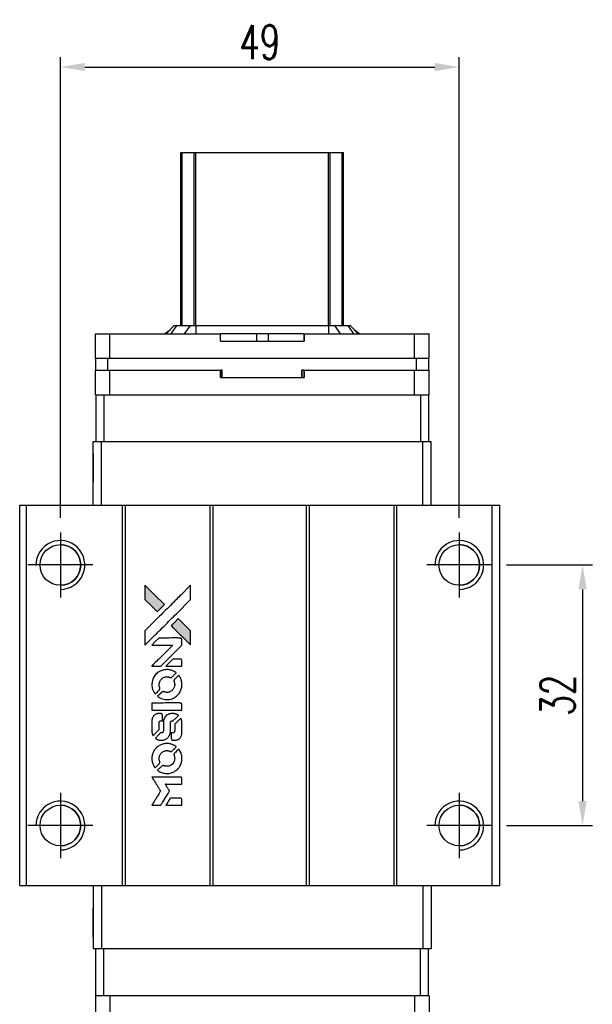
# Model space of a CAD drawing. Header units: millimetres. Extents: x 748 to 1046, y 329 to 576.
# Tile 2 of 3: x 766 to 836, y 455 to 576. Entities that reach past the tile are written whole.
import ezdxf

# ---------------------------------------------------------------- set-up
doc = ezdxf.new("R2010")
doc.units = ezdxf.units.MM
doc.header["$LTSCALE"] = 0.15
doc.layers.get('0').update_dxf_attribs({"linetype": 'CONTINUOUS'})
doc.layers.get('DEFPOINTS').update_dxf_attribs({"linetype": 'CONTINUOUS'})
doc.layers.add('DIM', color=4, linetype='CONTINUOUS')
doc.styles.add('DIM-7', font='SIMPLEX.shx', dxfattribs={"width": 0.7, "bigfont": 'chineset.shx'})
doc.dimstyles.new('CNS', dxfattribs={"dimtxt": 3.5, "dimasz": 2.5, "dimexe": 1, "dimexo": 1.5, "dimgap": 0.09, "dimtad": 0, "dimdsep": 46, "dimtxsty": 'DIM-7', "dimcen": 0.09, "dimclrd": 1, "dimclre": 1, "dimclrt": 4, "dimadec": 0, "dimazin": 0, "dimtfac": 1, "dimtix": 1, "dimtmove": 2, "dimatfit": 3, "dimfxl": 1, "dimtvp": 0.971429, "dimtolj": 1, "dimarcsym": 0})

# ---------------------------------------------------------------- blocks, each defined once
blk = doc.blocks.new('*D89')
at = {"layer": 'DEFPOINTS', "color": 0}
for p in [(819.94, 570.27), (770.94, 513.13), (819.94, 513.13)]:
    blk.add_point(p, dxfattribs=at)
at = {"layer": 'DIM', "color": 7, "lineweight": -2}
for p, q in [((770.94, 514.93), (770.94, 571.47)), ((819.94, 514.93), (819.94, 571.47)), ((773.94, 570.27), (816.94, 570.27))]:
    blk.add_line(p, q, dxfattribs=at)
at = {"layer": 'DIM', "color": 7}
for points in [[(773.94, 570.77), (773.94, 569.77), (770.94, 570.27)], [(816.94, 570.77), (816.94, 569.77), (819.94, 570.27)]]:
    blk.add_solid(points, dxfattribs=at)
at = {"layer": 'DIM', "color": 7, "insert": (795.44, 573.33), "char_height": 4.2, "attachment_point": 5, "style": 'DIM-7'}
blk.add_mtext('\\A1;49', dxfattribs=at)
blk = doc.blocks.new('*D90')
at = {"layer": 'DEFPOINTS', "color": 0}
for p in [(823.94, 509.13), (823.94, 477.13), (835.09, 477.13)]:
    blk.add_point(p, dxfattribs=at)
at = {"layer": 'DIM', "color": 7, "lineweight": -2}
for p, q in [((825.74, 509.13), (836.29, 509.13)), ((835.09, 506.13), (835.09, 480.13)), ((825.74, 477.13), (836.29, 477.13))]:
    blk.add_line(p, q, dxfattribs=at)
at = {"layer": 'DIM', "color": 7}
for points in [[(834.59, 506.13), (835.59, 506.13), (835.09, 509.13)], [(834.59, 480.13), (835.59, 480.13), (835.09, 477.13)]]:
    blk.add_solid(points, dxfattribs=at)
at = {"layer": 'DIM', "color": 7, "insert": (832.03, 493.13), "char_height": 4.2, "attachment_point": 5, "rotation": 90, "style": 'DIM-7'}
blk.add_mtext('\\A1;32', dxfattribs=at)
blk = doc.blocks.new('A$C08a82678')
at = {"linetype": 'Continuous'}
h = blk.add_hatch(color=256, dxfattribs=at)
h.dxf.hatch_style = 1
h.paths.add_polyline_path([(0, 27.01), (0, 26.14), (0, 25.26), (0.76, 24.51, 0.000288), (1.05, 24.22, 0.000479), (1.29, 23.98, 0.000013), (1.52, 23.76, 0.197177), (1.52, 23.76, 0.197497), (1.52, 23.76, 0.00004), (1.65, 23.89, 0.000834), (1.79, 24.03, 0.000506), (1.96, 24.19), (2.39, 24.63), (1.19, 25.82)])
h.paths.add_polyline_path([(4.09, 22.92), (3.65, 22.49, 0.000476), (3.49, 22.32, 0.000789), (3.35, 22.18, 0.000035), (3.22, 22.06, 0.19758), (3.22, 22.05, 0.198396), (3.22, 22.05, 0.000019), (3.39, 21.88, 0.000582), (3.58, 21.69, 0.000351), (3.81, 21.46, 0.000108), (4.77, 20.5, 0.000692), (5.26, 20.02, 0.000077), (5.59, 19.69, 0.197527), (5.6, 19.68, 0.410181), (5.61, 19.69, 0.000493), (5.61, 19.87, 0.002424), (5.61, 20.11, 0.000529), (5.61, 20.54), (5.61, 21.4), (4.85, 22.16)])
for points in [[(0.76, 24.51, 0.000288), (1.05, 24.22, 0.000479), (1.29, 23.98, 0.000013), (1.52, 23.76, 0.197177), (1.52, 23.76, 0.197497), (1.52, 23.76, 0.00004), (1.65, 23.89, 0.000836), (1.79, 24.03, 0.000505), (1.96, 24.19), (2.39, 24.63), (1.19, 25.82), (0, 27.01), (0, 26.14), (0, 25.26)], [(1.05, 20.71, -0.000056), (1.57, 21.23, -0.000021), (2.31, 21.96, -0.000021), (3.11, 22.76, -0.000025), (3.86, 23.51), (5.61, 25.26), (5.61, 26.13), (5.61, 27), (4.43, 25.83, 0.000274), (3.86, 25.27, 0.000123), (3.12, 24.52, 0.000121), (2.33, 23.74, 0.000165), (1.63, 23.03), (0, 21.41), (0, 20.54), (0, 19.66)], [(3.81, 21.46, 0.000108), (4.77, 20.5, 0.000692), (5.26, 20.02, 0.000077), (5.59, 19.69, 0.197527), (5.6, 19.68, 0.410182), (5.61, 19.69, 0.000493), (5.61, 19.87, 0.002424), (5.61, 20.11, 0.000529), (5.61, 20.54), (5.61, 21.4), (4.85, 22.16), (4.09, 22.92), (3.65, 22.49, 0.000476), (3.49, 22.32, 0.000789), (3.35, 22.18, 0.000035), (3.22, 22.06, 0.19758), (3.22, 22.05, 0.198396), (3.22, 22.05, 0.000019), (3.39, 21.88, 0.000582), (3.58, 21.69, 0.000351)], [(1.39, 17.08), (1.95, 17.08), (3.24, 18.38), (4.53, 19.67), (4.53, 20.03, 0.0008), (4.53, 20.26, 0.010795), (4.53, 20.35, 0.030495), (4.52, 20.39, 0.080372), (4.51, 20.43, 0.03816), (4.49, 20.46, 0.041799), (4.47, 20.48, 0.042486), (4.44, 20.5, 0.042078), (4.41, 20.52, 0.099276), (4.36, 20.53, 0.003302), (4.18, 20.53, 0.002586), (3.87, 20.54, 0.000204), (3.03, 20.53), (1.7, 20.53), (1.27, 20.1), (0.84, 19.67), (2.12, 19.67), (3.41, 19.66), (2.14, 18.4, 0.000253), (1.65, 17.91, 0.000412), (1.23, 17.49, 0.000041), (0.86, 17.12, 0.041338), (0.85, 17.11), (0.83, 17.08)], [(3.56, 17.08), (4.53, 17.08), (4.53, 17.45), (4.53, 17.81), (4.5, 17.85, 0.03146), (4.49, 17.87, 0.026444), (4.47, 17.89, 0.026444), (4.45, 17.91, 0.031457), (4.43, 17.92), (4.39, 17.94), (3.91, 17.95), (3.43, 17.95), (3.01, 17.52, 0.000745), (2.84, 17.36, 0.001228), (2.71, 17.22, 0.000087), (2.59, 17.09, 0.195134), (2.58, 17.09, 0.412117), (2.59, 17.09, 0.000048), (2.87, 17.08, 0.00109), (3.19, 17.08, 0.000653)], [(0.86, 14.61, 0.023681), (0.88, 14.46, 0.022402), (0.92, 14.3, 0.021929), (0.97, 14.15, 0.020503), (1.04, 14, 0.013745), (1.09, 13.92, 0.009767), (1.14, 13.82, 0.009658), (1.2, 13.74, 0.027804), (1.24, 13.68), (1.25, 13.66), (1.52, 13.93, 0.002053), (1.65, 14.06, 0.006738), (1.74, 14.15, 0.007826), (1.79, 14.21, 0.063909), (1.82, 14.24, 0.061532), (1.83, 14.29, 0.068674), (1.84, 14.34, 0.052072), (1.83, 14.4, 0.019648), (1.8, 14.48, -0.018366), (1.77, 14.58, -0.0288), (1.75, 14.66, -0.029061), (1.75, 14.75, -0.019155), (1.75, 14.85, -0.053809), (1.78, 15.07, -0.058833), (1.85, 15.26, -0.058566), (1.98, 15.44, -0.052525), (2.14, 15.59, -0.044733), (2.28, 15.67, -0.040573), (2.43, 15.73, -0.041123), (2.59, 15.77, -0.04951), (2.75, 15.77, -0.017369), (2.82, 15.77, -0.024255), (2.88, 15.76, -0.023787), (2.95, 15.74, -0.015798), (3.02, 15.71, 0.010631), (3.06, 15.69, 0.033653), (3.09, 15.68, 0.037806), (3.12, 15.68, 0.016307), (3.16, 15.68, 0.068179), (3.24, 15.69, 0.095747), (3.3, 15.72, 0.033418), (3.39, 15.8, 0.002133), (3.62, 16.03, 0.001452), (3.74, 16.16, 0.012393), (3.8, 16.22, 0.020479), (3.83, 16.26, 0.344362), (3.83, 16.27, 0.074287), (3.8, 16.3, 0.005454), (3.7, 16.36, 0.008391), (3.59, 16.43, 0.017097), (3.51, 16.47, 0.027375), (3.33, 16.55, 0.02835), (3.15, 16.6, 0.027723), (2.97, 16.64, 0.023913), (2.76, 16.65, 0.027047), (2.52, 16.64, 0.031685), (2.3, 16.61, 0.032425), (2.08, 16.55, 0.031013), (1.87, 16.46, 0.037914), (1.63, 16.32, 0.040153), (1.41, 16.14, 0.039834), (1.22, 15.92, 0.036173), (1.06, 15.67, 0.040752), (0.96, 15.43, 0.035885), (0.89, 15.16, 0.035491), (0.85, 14.89, 0.037615)], [(1.61, 13.32, 0.018008), (1.69, 13.27, 0.009842), (1.79, 13.21, 0.009807), (1.9, 13.15, 0.015716), (1.99, 13.11, 0.048467), (2.32, 13.01, 0.045841), (2.67, 12.97, 0.046006), (3.02, 12.99, 0.049638), (3.35, 13.08, 0.064819), (3.77, 13.31, 0.06695), (4.13, 13.63, 0.066691), (4.38, 14.04, 0.063505), (4.52, 14.51, 0.03135), (4.53, 14.63, 0.010439), (4.54, 14.81, 0.010391), (4.53, 14.99, 0.032408), (4.52, 15.1, 0.015696), (4.49, 15.24, 0.018095), (4.46, 15.37, 0.018551), (4.41, 15.5, 0.018352), (4.36, 15.62, 0.015568), (4.32, 15.7, 0.009832), (4.26, 15.79, 0.009795), (4.21, 15.87, 0.023727), (4.16, 15.93), (4.14, 15.96), (3.87, 15.69, 0.001528), (3.72, 15.54, 0.010022), (3.65, 15.47, 0.019586), (3.61, 15.42, 0.061865), (3.58, 15.38, 0.055054), (3.57, 15.32, 0.061607), (3.56, 15.27, 0.048725), (3.57, 15.2, 0.020221), (3.6, 15.11, -0.017722), (3.62, 15.02, -0.02685), (3.64, 14.93, -0.02759), (3.65, 14.85, -0.020233), (3.65, 14.76, -0.04793), (3.62, 14.58, -0.048386), (3.56, 14.41, -0.047866), (3.47, 14.26, -0.044964), (3.35, 14.12, -0.04333), (3.21, 14, -0.050921), (3.05, 13.92, -0.051473), (2.88, 13.87, -0.0459), (2.7, 13.85, -0.019014), (2.62, 13.86, -0.024114), (2.54, 13.87, -0.025081), (2.46, 13.88, -0.023892), (2.39, 13.91, 0.008624), (2.33, 13.93, 0.026486), (2.29, 13.94, 0.035074), (2.25, 13.95, 0.02756), (2.21, 13.95, 0.087163), (2.15, 13.94, 0.073291), (2.09, 13.9, 0.028074), (2.01, 13.83, 0.002594), (1.82, 13.64), (1.54, 13.37)], [(2.69, 11.68), (4.53, 11.68), (4.53, 12.04), (4.53, 12.4), (4.51, 12.44, 0.071429), (4.48, 12.48, 0.054799), (4.44, 12.51, 0.053585), (4.4, 12.53, 0.060698), (4.36, 12.54, 0.033975), (4.28, 12.55, 0.000112), (3.35, 12.55, 0.000726), (2.43, 12.55, 0.001084), (1.63, 12.54), (0.85, 12.54), (0.85, 12.11), (0.85, 11.67)], [(0.86, 8.98, 0.018538), (0.86, 8.93, 0.010695), (0.88, 8.86, 0.01068), (0.89, 8.8, 0.017678), (0.91, 8.74, 0.013849), (0.93, 8.68, 0.011814), (0.96, 8.61, 0.004513), (0.98, 8.56, 0.290035), (0.99, 8.55, 0.196418), (1, 8.55, 0.000124), (1.11, 8.66, 0.001477), (1.23, 8.78, 0.000898), (1.37, 8.92), (1.73, 9.28), (1.74, 9.74, -0.001471), (1.74, 10.09, -0.028714), (1.75, 10.2, -0.097073), (1.77, 10.26, -0.084199), (1.81, 10.31, -0.042698), (1.84, 10.33, -0.053912), (1.88, 10.35, -0.051004), (1.91, 10.36, -0.032967), (1.96, 10.36, 0.00807), (1.98, 10.36, 0.003023), (2.02, 10.36, 0.002994), (2.05, 10.36, 0.003629), (2.09, 10.37), (2.16, 10.37), (2.16, 10.72, 0.001618), (2.16, 10.89, 0.005206), (2.16, 11, 0.00535), (2.16, 11.08, 0.060675), (2.15, 11.11, 0.048484), (2.15, 11.13, 0.02389), (2.13, 11.15, 0.022812), (2.12, 11.17, 0.02462), (2.1, 11.19, 0.061781), (2.06, 11.22, 0.080179), (2.01, 11.24, 0.048561), (1.94, 11.25, 0.010021), (1.82, 11.25, 0.016602), (1.66, 11.25, 0.031409), (1.53, 11.23, 0.036474), (1.41, 11.2, 0.03439), (1.3, 11.15, 0.065928), (1.13, 11.03, 0.069066), (0.99, 10.87, 0.065697), (0.9, 10.67, 0.051559), (0.86, 10.44, 0.020904), (0.85, 10.32, 0.000451), (0.85, 9.71, 0.000419), (0.85, 9.1, 0.022759)], [(1.33, 8.18, 0.023289), (1.42, 8.12, 0.026845), (1.51, 8.08, 0.026047), (1.6, 8.04, 0.019751), (1.71, 8.01, 0.013249), (1.77, 8, 0.025169), (1.82, 7.99, 0.016532), (1.88, 7.99, 0.002937), (2, 7.99, 0.003317), (2.1, 7.99, 0.011808), (2.17, 7.99, 0.01777), (2.22, 8, 0.021476), (2.27, 8, 0.04325), (2.46, 8.06, 0.045753), (2.64, 8.16, 0.04649), (2.8, 8.28, 0.047672), (2.92, 8.43, 0.025315), (2.97, 8.49, 0.015208), (3.01, 8.57, 0.01512), (3.05, 8.65, 0.022488), (3.07, 8.73, 0.027857), (3.1, 8.84, 0.034138), (3.12, 8.95, 0.014286), (3.12, 9.12, 0.00124), (3.13, 9.55, -0.00103), (3.13, 9.82, -0.002552), (3.13, 10.01, -0.001594), (3.13, 10.16, -0.047676), (3.13, 10.2, -0.085307), (3.16, 10.26, -0.097789), (3.21, 10.31, -0.085947), (3.27, 10.34, -0.051339), (3.36, 10.36, 0.014634), (3.38, 10.36, 0.015028), (3.41, 10.37, 0.014927), (3.44, 10.37, 0.059415), (3.45, 10.38, 0.070595), (3.48, 10.4, 0.00028), (3.79, 10.7, 0.000111), (4.11, 11.02, 0.200239), (4.11, 11.03, 0.268906), (4.11, 11.04, 0.001866), (4.03, 11.08, 0.007532), (3.96, 11.12, 0.017818), (3.9, 11.15, 0.013256), (3.84, 11.17, 0.011636), (3.77, 11.2, 0.011528), (3.71, 11.22, 0.012303), (3.64, 11.23, 0.0423), (3.54, 11.25, 0.013657), (3.38, 11.25, 0.013857), (3.22, 11.24, 0.037428), (3.11, 11.23, 0.014927), (3.04, 11.21, 0.0122), (2.96, 11.19, 0.012518), (2.89, 11.16, 0.023062), (2.83, 11.14, 0.065961), (2.62, 11, 0.06055), (2.45, 10.8, 0.059676), (2.33, 10.57, 0.060497), (2.27, 10.32, 0.025683), (2.26, 10.26, 0.001528), (2.26, 10.1, 0.002124), (2.26, 9.89, 0.001173), (2.26, 9.64, -0.000809), (2.26, 9.2, -0.017164), (2.25, 9.07, -0.063931), (2.24, 9, -0.108429), (2.21, 8.95, -0.052941), (2.17, 8.92, -0.063675), (2.14, 8.9, -0.050562), (2.09, 8.89, -0.020337), (2.03, 8.88, 0.009897), (1.99, 8.88, 0.016482), (1.95, 8.88, 0.019019), (1.93, 8.87, 0.06043), (1.91, 8.86, 0.076267), (1.87, 8.84, 0.00054), (1.59, 8.55, 0.000307), (1.29, 8.25, 0.142594), (1.28, 8.23, 0.232419), (1.28, 8.22, 0.022995), (1.29, 8.21, 0.024627), (1.31, 8.19, 0.015407)], [(3.24, 8.13, 0.065483), (3.26, 8.09, 0.053271), (3.29, 8.05, 0.052018), (3.33, 8.02, 0.0556), (3.38, 7.99, 0.036839), (3.41, 7.99, 0.026922), (3.44, 7.98, 0.016905), (3.49, 7.98, 0.004317), (3.56, 7.98, 0.016369), (3.72, 7.99, 0.029936), (3.85, 8, 0.03418), (3.96, 8.03, 0.031327), (4.07, 8.08, 0.046935), (4.21, 8.16, 0.054053), (4.32, 8.26, 0.053701), (4.41, 8.39, 0.045364), (4.48, 8.54, 0.032479), (4.51, 8.67, 0.03386), (4.53, 8.8, 0.013578), (4.53, 9.01, 0.001155), (4.53, 9.55, 0.000413), (4.53, 10.01, 0.005008), (4.53, 10.19, 0.013199), (4.52, 10.29, 0.033956), (4.51, 10.36, 0.013909), (4.49, 10.44, 0.010864), (4.47, 10.52, 0.010938), (4.44, 10.59, 0.028702), (4.42, 10.64), (4.4, 10.68), (4.02, 10.31), (3.65, 9.94), (3.65, 9.5, -0.001504), (3.65, 9.32, -0.00328), (3.65, 9.17, -0.001901), (3.64, 9.06, -0.061333), (3.64, 9.04, -0.063621), (3.62, 9, -0.048633), (3.6, 8.96, -0.046769), (3.56, 8.93, -0.047961), (3.53, 8.91, -0.02678), (3.49, 8.89, -0.050957), (3.46, 8.88, -0.029398), (3.43, 8.88, -0.00401), (3.35, 8.88), (3.22, 8.87), (3.22, 8.52, 0.001061), (3.22, 8.32, 0.009147), (3.22, 8.22, 0.020721), (3.23, 8.17, 0.051619)], [(0.86, 5.54, 0.024131), (0.88, 5.38, 0.022344), (0.92, 5.22, 0.021883), (0.98, 5.07, 0.020884), (1.05, 4.91, 0.010669), (1.09, 4.82, 0.010389), (1.14, 4.74, 0.010913), (1.19, 4.66, 0.022227), (1.24, 4.6), (1.25, 4.58), (1.53, 4.86, 0.002452), (1.63, 4.97, 0.003628), (1.73, 5.06, 0.001662), (1.8, 5.15, 0.070159), (1.82, 5.17, 0.047671), (1.82, 5.18, 0.018624), (1.83, 5.21, 0.017921), (1.83, 5.23, 0.018804), (1.84, 5.26, 0.018255), (1.84, 5.29, 0.041312), (1.83, 5.32, 0.037164), (1.83, 5.35, 0.012342), (1.81, 5.38, -0.015101), (1.78, 5.48, -0.035998), (1.76, 5.55, -0.033244), (1.75, 5.63, -0.011249), (1.75, 5.74, -0.004059), (1.75, 5.83, -0.019693), (1.75, 5.88, -0.027943), (1.76, 5.92, -0.014411), (1.77, 5.98, -0.033089), (1.81, 6.1, -0.033887), (1.87, 6.22, -0.034021), (1.95, 6.33, -0.033942), (2.03, 6.42, -0.02816), (2.13, 6.51, -0.035032), (2.24, 6.58, -0.035269), (2.35, 6.63, -0.029196), (2.47, 6.67, -0.037862), (2.61, 6.7, -0.043657), (2.75, 6.7, -0.043064), (2.89, 6.68, -0.035184), (3.03, 6.63, 0.033699), (3.1, 6.61, 0.052815), (3.16, 6.6, 0.059167), (3.22, 6.6, 0.058972), (3.27, 6.62, 0.059208), (3.31, 6.65, 0.021125), (3.36, 6.69, 0.008691), (3.45, 6.78, 0.000851), (3.65, 6.98, 0.001873), (3.76, 7.09, 0.013884), (3.8, 7.14, 0.022355), (3.83, 7.18, 0.341453), (3.83, 7.19, 0.073011), (3.8, 7.22, 0.004587), (3.7, 7.28, 0.00748), (3.6, 7.34, 0.016837), (3.52, 7.38, 0.028606), (3.33, 7.47, 0.031352), (3.14, 7.53, 0.031004), (2.93, 7.56, 0.0268), (2.72, 7.57, 0.026698), (2.49, 7.56, 0.03002), (2.27, 7.53, 0.030357), (2.06, 7.46, 0.028554), (1.86, 7.38, 0.062944), (1.48, 7.12, 0.062206), (1.17, 6.78, 0.062448), (0.96, 6.38, 0.064355), (0.86, 5.94, 0.017377), (0.85, 5.85, 0.008369), (0.85, 5.74, 0.008367), (0.85, 5.63, 0.01757)], [(1.61, 4.24, 0.064158), (2.03, 4.02, 0.06356), (2.51, 3.9, 0.064004), (2.99, 3.91, 0.066747), (3.44, 4.04, 0.04321), (3.73, 4.2, 0.044737), (3.98, 4.4, 0.044901), (4.19, 4.64, 0.044184), (4.36, 4.92, 0.026293), (4.44, 5.13, 0.033344), (4.5, 5.33, 0.033227), (4.53, 5.54, 0.025815), (4.54, 5.77, 0.023119), (4.52, 5.99, 0.031044), (4.49, 6.19, 0.031337), (4.43, 6.38, 0.024258), (4.34, 6.58, 0.015622), (4.3, 6.65, 0.008495), (4.25, 6.73, 0.008415), (4.2, 6.81, 0.020814), (4.16, 6.86), (4.14, 6.89), (3.87, 6.62, 0.002843), (3.68, 6.42, 0.033917), (3.6, 6.34, 0.087906), (3.57, 6.28, 0.073302), (3.56, 6.21, 0.022047), (3.56, 6.17, 0.026465), (3.57, 6.14, 0.022233), (3.58, 6.1, 0.009985), (3.59, 6.06, -0.039011), (3.64, 5.89, -0.044398), (3.65, 5.72, -0.045096), (3.63, 5.55, -0.04265), (3.59, 5.39, -0.071154), (3.46, 5.16, -0.068827), (3.27, 4.97, -0.068713), (3.04, 4.84, -0.070507), (2.78, 4.78, -0.028605), (2.68, 4.78, -0.031418), (2.57, 4.79, -0.031044), (2.46, 4.81, -0.02668), (2.36, 4.84, 0.038913), (2.29, 4.86, 0.043732), (2.23, 4.87, 0.047754), (2.17, 4.87, 0.075756), (2.13, 4.85, 0.07294), (2.1, 4.84, 0.003456), (2.03, 4.77, 0.005023), (1.94, 4.68, 0.002422), (1.82, 4.57, 0.000819), (1.71, 4.46, 0.001349), (1.63, 4.38, 0.0001), (1.55, 4.3, 0.205335), (1.55, 4.29, 0.219821), (1.55, 4.29, 0.002494), (1.56, 4.28, 0.007089), (1.58, 4.26, 0.004494)], [(1.4, 0), (1.95, 0), (2.05, 0.15, -0.000297), (2.1, 0.25, -0.000037), (2.23, 0.45, -0.000043), (2.38, 0.69, -0.000036), (2.54, 0.95, 0.000044), (2.69, 1.2, 0.000063), (2.83, 1.42, 0.000035), (2.94, 1.61, 0.0009), (2.98, 1.67), (3.02, 1.74), (2.96, 1.84, 0.001175), (2.93, 1.89, 0.000208), (2.86, 2, 0.000225), (2.78, 2.12, 0.000203), (2.7, 2.25, -0.000711), (2.63, 2.37, -0.001119), (2.56, 2.48, -0.000263), (2.51, 2.57, -0.04589), (2.5, 2.58, -0.519312), (2.51, 2.59, -0.001914), (2.66, 2.59, -0.003124), (2.9, 2.59, -0.000285), (3.51, 2.59), (4.53, 2.59), (4.53, 2.95, 0.001727), (4.53, 3.2, 0.025279), (4.53, 3.29, 0.073886), (4.51, 3.34, 0.07426), (4.48, 3.39, 0.03264), (4.47, 3.4, 0.01784), (4.46, 3.41, 0.017712), (4.44, 3.43, 0.026854), (4.43, 3.44), (4.39, 3.46), (2.62, 3.46), (0.84, 3.46), (0.85, 3.44, -0.004595), (0.86, 3.43, -0.00016), (0.89, 3.37, -0.000298), (0.93, 3.31, -0.000208), (0.98, 3.24, 0.000986), (1.11, 3.02, 0.00025), (1.33, 2.68, 0.000268), (1.55, 2.32, 0.000436), (1.75, 2.01, -0.002932), (1.81, 1.9, -0.004718), (1.87, 1.82, -0.001113), (1.91, 1.74, -0.227179), (1.91, 1.73, -0.045982), (1.91, 1.72, -0.000145), (1.84, 1.62, -0.000825), (1.77, 1.5, -0.000517), (1.69, 1.36, 0.000056), (1.4, 0.89, 0.000289), (1.23, 0.63, 0.000481), (1.11, 0.44, 0.000418), (0.99, 0.24), (0.84, 0)], [(3.55, 0), (4.53, 0), (4.53, 0.36, 0.000842), (4.53, 0.58, 0.010591), (4.53, 0.67, 0.028995), (4.53, 0.72, 0.069543), (4.51, 0.75, 0.051063), (4.5, 0.78, 0.039932), (4.47, 0.81, 0.039414), (4.44, 0.84, 0.045845), (4.4, 0.86, 0.094811), (4.37, 0.87, 0.007124), (4.27, 0.87, 0.004713), (4.11, 0.87, 0.000534), (3.74, 0.87), (3.1, 0.87), (3.05, 0.78, 0.000828), (2.89, 0.52, 0.000879), (2.73, 0.26, 0.000048), (2.58, 0.01, 0.137596), (2.58, 0, 0.413028), (2.58, 0, 0.000016), (2.86, 0, 0.000623), (3.18, 0, 0.000374)]]:
    blk.add_lwpolyline(points, format="xyb", close=True)

msp = doc.modelspace()

# ---------------------------------------------------------------- linework, layer by layer
at = {"color": 7, "linetype": 'Continuous', "lineweight": 25}
for p, q in [((785.737, 538.526), (785.737, 559.776)), ((785.737, 538.526), (785.737, 559.776)), ((785.737, 538.526), (785.737, 559.776)), ((785.737, 559.776), (785.737, 538.526)), ((785.903, 538.526), (785.903, 559.776)), ((787.383, 538.526), (787.383, 559.776)), ((787.581, 559.776), (803.893, 559.776)), ((787.581, 538.526), (787.581, 559.776)), ((803.893, 538.526), (803.893, 559.776)), ((804.091, 538.526), (804.091, 559.776)), ((805.57, 538.526), (805.57, 559.776)), ((805.737, 538.526), (805.737, 559.776)), ((784.937, 538.526), (783.937, 537.526)), ((784.937, 538.526), (783.937, 537.526)), ((785.221, 538.526), (784.506, 537.526)), ((784.937, 538.526), (785.221, 538.526)), ((784.937, 538.526), (784.937, 538.526)), ((785.221, 538.526), (786.866, 538.526)), ((786.866, 538.526), (786.15, 537.526)), ((786.866, 538.526), (787.581, 538.526)), ((787.581, 538.526), (787.581, 537.526)), ((787.581, 538.526), (803.893, 538.526)), ((803.893, 538.526), (803.893, 537.526)), ((803.893, 538.526), (804.608, 538.526)), ((804.608, 538.526), (805.323, 537.526)), ((804.608, 538.526), (806.252, 538.526)), ((806.252, 538.526), (806.967, 537.526)), ((806.252, 538.526), (806.537, 538.526)), ((806.537, 538.526), (807.537, 537.526)), ((775.237, 534.526), (775.237, 537.526)), ((775.237, 537.526), (777.037, 537.526)), ((775.237, 536.626), (775.237, 537.526)), ((775.237, 534.526), (775.237, 537.526)), ((775.237, 536.626), (775.237, 537.526)), ((775.237, 537.526), (775.237, 537.526)), ((775.237, 537.526), (775.237, 537.526)), ((775.237, 537.526), (775.237, 537.526)), ((777.037, 534.526), (777.037, 537.526)), ((777.037, 537.526), (790.594, 537.526)), ((783.741, 537.526), (784.409, 537.998)), ((790.594, 536.626), (790.594, 537.526)), ((795.014, 537.526), (790.594, 537.526)), ((795.014, 537.526), (795.014, 536.626)), ((796.46, 537.526), (795.014, 537.526)), ((796.46, 537.526), (796.46, 536.626)), ((800.88, 537.526), (796.46, 537.526)), ((800.88, 536.626), (800.88, 537.526)), ((800.88, 537.526), (814.437, 537.526)), ((800.88, 537.526), (800.88, 536.626)), ((800.88, 537.526), (800.88, 537.526)), ((800.88, 536.626), (800.88, 537.526)), ((800.88, 537.526), (800.88, 536.626)), ((807.065, 537.998), (807.732, 537.526)), ((814.437, 534.526), (814.437, 537.526)), ((814.437, 537.526), (816.237, 537.526)), ((816.237, 534.526), (816.237, 537.526)), ((775.237, 536.626), (775.237, 536.626)), ((790.594, 536.626), (800.88, 536.626)), ((800.88, 536.626), (800.88, 536.626)), ((775.237, 534.526), (777.037, 534.526)), ((775.237, 534.526), (775.237, 534.526)), ((775.287, 533.026), (775.287, 534.526)), ((775.287, 533.026), (775.287, 534.526)), ((776.787, 533.026), (776.787, 534.526)), ((777.037, 534.526), (814.437, 534.526)), ((814.437, 534.526), (816.237, 534.526)), ((814.687, 533.026), (814.687, 534.526)), ((816.187, 533.026), (816.187, 534.526)), ((775.237, 530.026), (775.237, 533.026)), ((775.237, 533.026), (777.037, 533.026)), ((775.237, 532.126), (775.237, 533.026)), ((775.237, 530.026), (775.237, 533.026)), ((775.237, 532.126), (775.237, 533.026)), ((775.237, 533.026), (775.237, 533.026)), ((775.237, 533.026), (775.237, 533.026)), ((775.237, 533.026), (775.237, 533.026)), ((775.237, 532.126), (775.237, 532.126)), ((777.037, 530.026), (777.037, 533.026)), ((777.037, 533.026), (790.594, 533.026)), ((790.594, 532.126), (790.594, 533.026)), ((790.814, 533.026), (790.594, 533.026)), ((790.594, 532.126), (800.88, 532.126)), ((790.775, 532.126), (790.775, 533.026)), ((790.814, 532.126), (790.814, 533.026)), ((790.814, 532.126), (790.814, 533.026)), ((790.814, 533.026), (790.814, 533.026)), ((800.88, 533.026), (800.6, 533.026)), ((800.6, 532.126), (800.6, 533.026)), ((800.664, 532.126), (800.664, 533.026)), ((800.88, 532.126), (800.88, 533.026)), ((800.88, 533.026), (814.437, 533.026)), ((800.88, 533.026), (800.88, 532.126)), ((800.88, 533.026), (800.88, 533.026)), ((800.88, 532.126), (800.88, 533.026)), ((800.88, 533.026), (800.88, 532.126)), ((800.88, 532.126), (800.88, 532.126)), ((814.437, 530.026), (814.437, 533.026)), ((814.437, 533.026), (816.237, 533.026)), ((816.237, 530.026), (816.237, 533.026)), ((775.237, 530.026), (775.287, 530.026)), ((775.237, 530.026), (775.237, 530.026)), ((775.287, 530.026), (775.287, 524.276)), ((775.287, 530.026), (776.287, 530.026)), ((775.287, 530.026), (775.287, 524.276)), ((776.287, 530.026), (776.287, 524.276)), ((776.287, 530.026), (776.779, 530.026)), ((776.779, 530.026), (777.037, 530.026)), ((777.037, 530.026), (814.437, 530.026)), ((814.437, 530.026), (814.695, 530.026)), ((814.695, 530.026), (815.181, 530.026)), ((815.181, 530.026), (815.181, 524.276)), ((815.181, 530.026), (816.181, 530.026)), ((816.181, 530.026), (816.237, 530.026)), ((816.181, 530.026), (816.181, 524.276)), ((774.987, 516.476), (774.987, 524.276)), ((774.987, 524.276), (775.987, 524.276)), ((774.987, 516.476), (774.987, 524.276)), ((774.987, 524.276), (774.987, 524.276)), ((775.987, 516.476), (775.987, 524.276)), ((775.987, 524.276), (815.487, 524.276)), ((815.487, 516.476), (815.487, 524.276)), ((815.487, 524.276), (816.487, 524.276)), ((816.487, 516.476), (816.487, 524.276)), ((765.943, 469.776), (765.943, 516.476)), ((765.943, 516.476), (766.793, 516.476)), ((765.943, 469.776), (765.943, 516.476)), ((765.943, 516.476), (765.943, 516.476)), ((766.793, 469.776), (766.793, 516.476)), ((766.793, 516.476), (778.593, 516.476)), ((778.593, 469.776), (778.593, 516.476)), ((778.593, 516.476), (778.943, 516.476)), ((778.943, 469.776), (778.943, 516.476)), ((778.943, 516.476), (789.343, 516.476)), ((789.343, 469.776), (789.343, 516.476)), ((789.343, 516.476), (789.693, 516.476)), ((789.693, 469.776), (789.693, 516.476)), ((789.693, 516.476), (801.193, 516.476)), ((801.193, 469.776), (801.193, 516.476)), ((801.193, 516.476), (801.543, 516.476)), ((801.543, 469.776), (801.543, 516.476)), ((801.543, 516.476), (811.943, 516.476)), ((811.943, 469.776), (811.943, 516.476)), ((811.943, 516.476), (812.293, 516.476)), ((812.293, 469.776), (812.293, 516.476)), ((812.293, 516.476), (823.993, 516.476)), ((823.993, 469.776), (823.993, 516.476)), ((823.993, 516.476), (824.943, 516.476)), ((824.943, 469.776), (824.943, 516.476)), ((765.943, 469.776), (766.793, 469.776)), ((765.943, 469.776), (765.943, 469.776)), ((765.943, 469.776), (765.943, 469.776)), ((766.793, 469.776), (778.593, 469.776)), ((774.987, 469.776), (774.987, 461.976)), ((774.987, 469.776), (774.987, 461.976)), ((775.987, 469.776), (775.987, 461.976)), ((778.593, 469.776), (778.943, 469.776)), ((778.943, 469.776), (789.343, 469.776)), ((789.343, 469.776), (789.693, 469.776)), ((789.693, 469.776), (801.193, 469.776)), ((801.193, 469.776), (801.543, 469.776)), ((801.543, 469.776), (811.943, 469.776)), ((811.943, 469.776), (812.293, 469.776)), ((812.293, 469.776), (823.993, 469.776)), ((815.487, 469.776), (815.487, 461.976)), ((816.487, 469.776), (816.487, 461.976)), ((823.993, 469.776), (824.943, 469.776)), ((775.987, 461.976), (774.987, 461.976)), ((774.987, 461.976), (774.987, 461.976)), ((775.287, 456.226), (775.287, 461.976)), ((775.287, 456.226), (775.287, 461.976)), ((815.487, 461.976), (775.987, 461.976)), ((776.287, 456.226), (776.287, 461.976)), ((815.181, 456.226), (815.181, 461.976)), ((816.487, 461.976), (815.487, 461.976)), ((816.181, 456.226), (816.181, 461.976)), ((775.237, 456.226), (775.237, 453.226)), ((775.287, 456.226), (775.237, 456.226)), ((775.237, 456.226), (775.237, 453.226)), ((775.237, 456.226), (775.237, 456.226)), ((776.287, 456.226), (775.287, 456.226)), ((776.779, 456.226), (776.287, 456.226)), ((777.037, 456.226), (776.779, 456.226)), ((777.037, 456.226), (777.037, 453.226)), ((814.437, 456.226), (777.037, 456.226)), ((814.437, 456.226), (814.437, 453.226)), ((814.695, 456.226), (814.437, 456.226)), ((815.181, 456.226), (814.695, 456.226)), ((816.181, 456.226), (815.181, 456.226)), ((816.237, 456.226), (816.181, 456.226)), ((816.237, 456.226), (816.237, 453.226))]:
    msp.add_line(p, q, dxfattribs=at)
for p, q in [((770.943, 513.126), (770.943, 505.126)), ((819.943, 513.126), (819.943, 505.126)), ((774.943, 509.126), (766.943, 509.126)), ((823.943, 509.126), (815.943, 509.126)), ((770.943, 481.126), (770.943, 473.126)), ((819.943, 481.126), (819.943, 473.126)), ((774.943, 477.126), (766.943, 477.126)), ((823.943, 477.126), (815.943, 477.126))]:
    msp.add_line(p, q)
at = {"color": 7, "linetype": 'Continuous', "lineweight": 25, "flags": 128}
for points in [[(774.987, 519.301), (774.987, 519.367), (774.987, 519.559), (774.987, 519.864), (774.987, 520.259), (774.987, 520.715), (774.987, 521.197), (774.987, 521.67), (774.987, 522.1), (774.987, 522.453), (774.987, 522.704), (774.987, 522.834), (774.987, 522.834), (774.987, 522.704), (774.987, 522.453), (774.987, 522.1), (774.987, 521.67), (774.987, 521.197), (774.987, 520.715), (774.987, 520.259), (774.987, 519.864), (774.987, 519.559), (774.987, 519.367), (774.987, 519.301)], [(774.987, 466.951), (774.987, 466.885), (774.987, 466.693), (774.987, 466.387), (774.987, 465.993), (774.987, 465.537), (774.987, 465.055), (774.987, 464.581), (774.987, 464.152), (774.987, 463.799), (774.987, 463.548), (774.987, 463.417), (774.987, 463.417), (774.987, 463.548), (774.987, 463.799), (774.987, 464.152), (774.987, 464.581), (774.987, 465.055), (774.987, 465.537), (774.987, 465.993), (774.987, 466.387), (774.987, 466.693), (774.987, 466.885), (774.987, 466.951)]]:
    msp.add_lwpolyline(points, dxfattribs=at)
at = {"color": 7, "linetype": 'Continuous', "lineweight": 25}
for centre in [(770.943, 509.126), (819.943, 509.126), (770.943, 477.126), (819.943, 477.126)]:
    msp.add_circle(centre, 2.5, dxfattribs=at)
for centre in [(770.943, 509.126), (819.943, 509.126), (770.943, 477.126), (819.943, 477.126)]:
    msp.add_arc(centre, 3, 270, 180.94809)
for centre in [(770.943, 509.126), (819.943, 509.126), (770.943, 477.126), (819.943, 477.126)]:
    msp.add_arc(centre, 2.5, 270, 90, dxfattribs=at)
for points, knots in [([(785.737, 559.776), (785.737, 559.776), (785.752, 559.776), (785.815, 559.776), (785.861, 559.776), (785.903, 559.776)], [0, 0, 0, 0, 0.5, 0.5, 1, 1, 1, 1]), ([(785.903, 559.776), (786.077, 559.776), (786.255, 559.776), (786.593, 559.776), (786.753, 559.776), (787.025, 559.776), (787.138, 559.776), (787.304, 559.776), (787.357, 559.776), (787.383, 559.776)], [0, 0, 0, 0, 0.25, 0.25, 0.5, 0.5, 0.75, 0.75, 1, 1, 1, 1]), ([(787.383, 559.776), (787.389, 559.776), (787.413, 559.776), (787.488, 559.776), (787.537, 559.776), (787.581, 559.776)], [0, 0, 0, 0, 0.5, 0.5, 1, 1, 1, 1]), ([(803.893, 559.776), (803.936, 559.776), (803.986, 559.776), (804.061, 559.776), (804.084, 559.776), (804.091, 559.776)], [0, 0, 0, 0, 0.5, 0.5, 1, 1, 1, 1]), ([(804.091, 559.776), (804.116, 559.776), (804.169, 559.776), (804.335, 559.776), (804.448, 559.776), (804.721, 559.776), (804.88, 559.776), (805.218, 559.776), (805.396, 559.776), (805.57, 559.776)], [0, 0, 0, 0, 0.25, 0.25, 0.5, 0.5, 0.75, 0.75, 1, 1, 1, 1]), ([(805.57, 559.776), (805.613, 559.776), (805.658, 559.776), (805.721, 559.776), (805.737, 559.776), (805.737, 559.776)], [0, 0, 0, 0, 0.5, 0.5, 1, 1, 1, 1])]:
    msp.add_open_spline(points, degree=3, knots=knots, dxfattribs=at)

# ---------------------------------------------------------------- block references
msp.add_blockref('A$C08a82678', (781.333, 479.626))

# ---------------------------------------------------------------- dimensions: what is measured, and where the dimension line sits
at = {"layer": 'DIM', "color": 0}
dim = msp.add_linear_dim(base=(819.943, 570.267), p1=(770.943, 513.126), p2=(819.943, 513.126), dimstyle='CNS', override={"dimscale": 1.2, "dimgap": 0.8, "dimtad": 1, "dimclrd": 7, "dimclre": 7, "dimclrt": 7, "dimtmove": 1}, dxfattribs=at)
dim.commit()
dim.dimension.update_dxf_attribs({"geometry": '*D89', "text_midpoint": (795.443, 573.327)})
dim = msp.add_linear_dim(base=(835.086, 477.126), p1=(823.943, 509.126), p2=(823.943, 477.126), angle=90, dimstyle='CNS', override={"dimscale": 1.2, "dimgap": 0.8, "dimtad": 1, "dimclrd": 7, "dimclre": 7, "dimclrt": 7, "dimtmove": 1}, dxfattribs=at)
dim.commit()
dim.dimension.update_dxf_attribs({"geometry": '*D90', "text_midpoint": (832.026, 493.126)})

doc.saveas('drawing.dxf')
